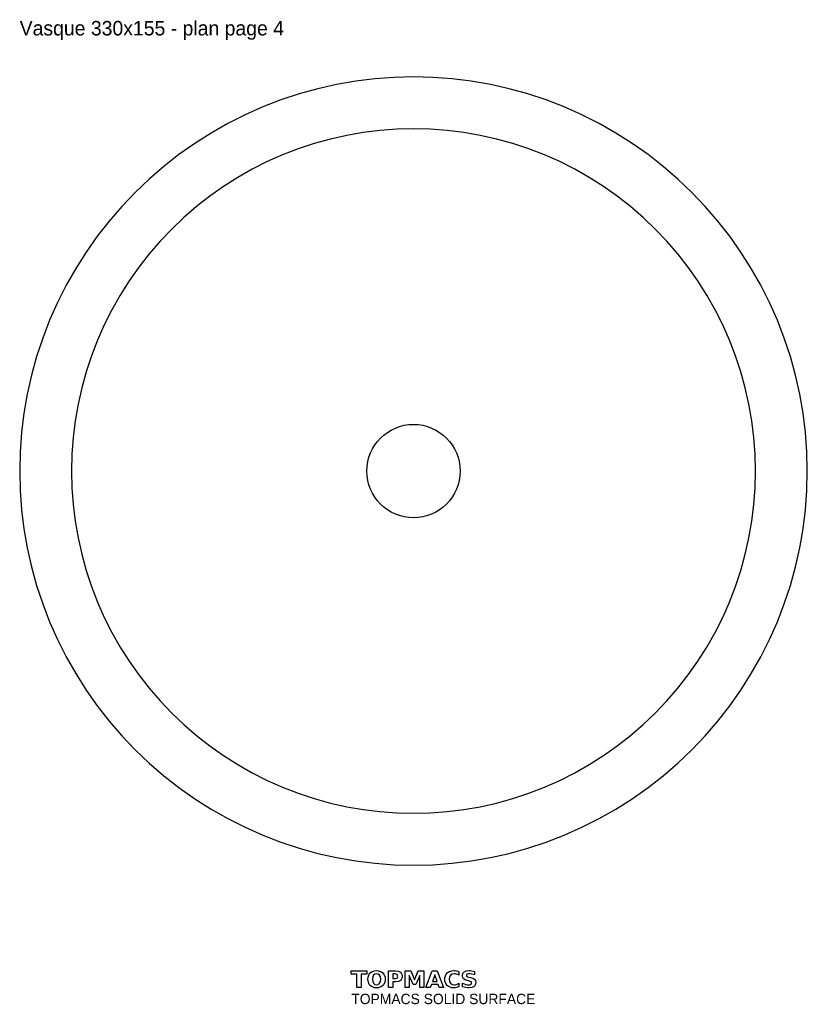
# Model space of a CAD drawing. Extents: x -190 to 190, y -257 to 218.
import ezdxf

# ---------------------------------------------------------------- set-up
doc = ezdxf.new("R2010")
doc.units = 0
for name, color, linetype in [('CUTOUT', 1, 'CONTINUOUS'), ('DRAIN', 3, 'CONTINUOUS'), ('OUTER', 7, 'CONTINUOUS'), ('TOPMACS', 30, 'CONTINUOUS')]:
    doc.layers.add(name, color=color, linetype=linetype)

msp = doc.modelspace()

# ---------------------------------------------------------------- linework, layer by layer
at = {"layer": 'CUTOUT'}
msp.add_lwpolyline([(165, 0), (164.8, 8.1), (164.21, 16.17), (163.21, 24.21), (161.83, 32.19), (160.06, 40.09), (157.9, 47.9), (155.35, 55.59), (152.44, 63.14), (149.16, 70.55), (145.52, 77.78), (141.53, 84.83), (137.19, 91.67), (132.53, 98.29), (127.55, 104.67), (122.26, 110.81), (116.67, 116.67), (110.81, 122.26), (104.67, 127.55), (98.29, 132.53), (91.67, 137.19), (84.83, 141.53), (77.78, 145.52), (70.55, 149.16), (63.14, 152.44), (55.59, 155.35), (47.9, 157.9), (40.09, 160.06), (32.19, 161.83), (24.21, 163.21), (16.17, 164.21), (8.1, 164.8), (0, 165), (-8.1, 164.8), (-16.17, 164.21), (-24.21, 163.21), (-32.19, 161.83), (-40.09, 160.06), (-47.9, 157.9), (-55.59, 155.35), (-63.14, 152.44), (-70.55, 149.16), (-77.78, 145.52), (-84.83, 141.53), (-91.67, 137.19), (-98.29, 132.53), (-104.67, 127.55), (-110.81, 122.26), (-116.67, 116.67), (-122.26, 110.81), (-127.55, 104.67), (-132.53, 98.29), (-137.19, 91.67), (-141.53, 84.83), (-145.52, 77.78), (-149.16, 70.55), (-152.44, 63.14), (-155.35, 55.59), (-157.9, 47.9), (-160.06, 40.09), (-161.83, 32.19), (-163.21, 24.21), (-164.21, 16.17), (-164.8, 8.1), (-165, 0), (-164.8, -8.1), (-164.21, -16.17), (-163.21, -24.21), (-161.83, -32.19), (-160.06, -40.09), (-157.9, -47.9), (-155.35, -55.59), (-152.44, -63.14), (-149.16, -70.55), (-145.52, -77.78), (-141.53, -84.83), (-137.19, -91.67), (-132.53, -98.29), (-127.55, -104.67), (-122.26, -110.81), (-116.67, -116.67), (-110.81, -122.26), (-104.67, -127.55), (-98.29, -132.53), (-91.67, -137.19), (-84.83, -141.53), (-77.78, -145.52), (-70.55, -149.16), (-63.14, -152.44), (-55.59, -155.35), (-47.9, -157.9), (-40.09, -160.06), (-32.19, -161.83), (-24.21, -163.21), (-16.17, -164.21), (-8.1, -164.8), (0, -165), (8.1, -164.8), (16.17, -164.21), (24.21, -163.21), (32.19, -161.83), (40.09, -160.06), (47.9, -157.9), (55.59, -155.35), (63.14, -152.44), (70.55, -149.16), (77.78, -145.52), (84.83, -141.53), (91.67, -137.19), (98.29, -132.53), (104.67, -127.55), (110.81, -122.26), (116.67, -116.67), (122.26, -110.81), (127.55, -104.67), (132.53, -98.29), (137.19, -91.67), (141.53, -84.83), (145.52, -77.78), (149.16, -70.55), (152.44, -63.14), (155.35, -55.59), (157.9, -47.9), (160.06, -40.09), (161.83, -32.19), (163.21, -24.21), (164.21, -16.17), (164.8, -8.1)], close=True, dxfattribs=at)
at = {"layer": 'DRAIN'}
msp.add_circle((0, 0), 22.5, dxfattribs=at)
at = {"layer": 'OUTER'}
msp.add_lwpolyline([(190, 0), (189.77, 9.32), (189.09, 18.62), (187.94, 27.88), (186.35, 37.07), (184.31, 46.17), (181.82, 55.15), (178.89, 64.01), (175.54, 72.71), (171.76, 81.24), (167.57, 89.57), (162.97, 97.68), (157.98, 105.56), (152.61, 113.18), (146.87, 120.53), (140.78, 127.6), (134.35, 134.35), (127.6, 140.78), (120.53, 146.87), (113.18, 152.61), (105.56, 157.98), (97.68, 162.97), (89.57, 167.57), (81.24, 171.76), (72.71, 175.54), (64.01, 178.89), (55.15, 181.82), (46.17, 184.31), (37.07, 186.35), (27.88, 187.94), (18.62, 189.09), (9.32, 189.77), (0, 190), (-9.32, 189.77), (-18.62, 189.09), (-27.88, 187.94), (-37.07, 186.35), (-46.17, 184.31), (-55.15, 181.82), (-64.01, 178.89), (-72.71, 175.54), (-81.24, 171.76), (-89.57, 167.57), (-97.68, 162.97), (-105.56, 157.98), (-113.18, 152.61), (-120.53, 146.87), (-127.6, 140.78), (-134.35, 134.35), (-140.78, 127.6), (-146.87, 120.53), (-152.61, 113.18), (-157.98, 105.56), (-162.97, 97.68), (-167.57, 89.57), (-171.76, 81.24), (-175.54, 72.71), (-178.89, 64.01), (-181.82, 55.15), (-184.31, 46.17), (-186.35, 37.07), (-187.94, 27.88), (-189.09, 18.62), (-189.77, 9.32), (-190, 0), (-189.77, -9.32), (-189.09, -18.62), (-187.94, -27.88), (-186.35, -37.07), (-184.31, -46.17), (-181.82, -55.15), (-178.89, -64.01), (-175.54, -72.71), (-171.76, -81.24), (-167.57, -89.57), (-162.97, -97.68), (-157.98, -105.56), (-152.61, -113.18), (-146.87, -120.53), (-140.78, -127.6), (-134.35, -134.35), (-127.6, -140.78), (-120.53, -146.87), (-113.18, -152.61), (-105.56, -157.98), (-97.68, -162.97), (-89.57, -167.57), (-81.24, -171.76), (-72.71, -175.54), (-64.01, -178.89), (-55.15, -181.82), (-46.17, -184.31), (-37.07, -186.35), (-27.88, -187.94), (-18.62, -189.09), (-9.32, -189.77), (0, -190), (9.32, -189.77), (18.62, -189.09), (27.88, -187.94), (37.07, -186.35), (46.17, -184.31), (55.15, -181.82), (64.01, -178.89), (72.71, -175.54), (81.24, -171.76), (89.57, -167.57), (97.68, -162.97), (105.56, -157.98), (113.18, -152.61), (120.53, -146.87), (127.6, -140.78), (134.35, -134.35), (140.78, -127.6), (146.87, -120.53), (152.61, -113.18), (157.98, -105.56), (162.97, -97.68), (167.57, -89.57), (171.76, -81.24), (175.54, -72.71), (178.89, -64.01), (181.82, -55.15), (184.31, -46.17), (186.35, -37.07), (187.94, -27.88), (189.09, -18.62), (189.77, -9.32)], close=True, dxfattribs=at)
at = {"layer": 'TOPMACS'}
for points in [[(-30, -240.97), (-22.57, -240.97), (-22.57, -242.54), (-25.25, -242.54), (-25.25, -249.02), (-27.32, -249.02), (-27.32, -242.54), (-30, -242.54), (-30, -240.97)], [(-17.82, -240.82), (-16.9, -240.89), (-15.38, -241.45), (-14.78, -241.93), (-14.29, -242.54), (-13.74, -244.08), (-13.68, -245), (-13.74, -245.93), (-14.29, -247.46), (-14.78, -248.07), (-15.38, -248.55), (-16.9, -249.11), (-17.82, -249.18), (-18.74, -249.11), (-20.26, -248.55), (-20.86, -248.07), (-21.34, -247.46), (-21.89, -245.93), (-21.96, -245), (-21.89, -244.08), (-21.34, -242.54), (-20.86, -241.93), (-20.26, -241.45), (-18.74, -240.89), (-17.82, -240.82)], [(-12.1, -240.97), (-8.66, -240.97), (-7.3, -241.14), (-6.3, -241.65), (-5.94, -242.03), (-5.52, -243), (-5.47, -243.59), (-5.52, -244.19), (-5.94, -245.17), (-6.3, -245.54), (-7.3, -246.06), (-8.66, -246.23), (-10.03, -246.23), (-10.03, -249.02), (-12.1, -249.02), (-12.1, -240.97)], [(-4, -240.97), (-1.36, -240.97), (0.47, -245.28), (2.32, -240.97), (4.96, -240.97), (4.96, -249.02), (2.99, -249.02), (2.99, -243.13), (1.14, -247.47), (-0.18, -247.47), (-2.04, -243.13), (-2.04, -249.02), (-4, -249.02), (-4, -240.97)], [(11.88, -247.55), (8.63, -247.55), (8.12, -249.02), (6.03, -249.02), (9.02, -240.97), (11.49, -240.97), (14.48, -249.02), (12.39, -249.02), (11.88, -247.55)], [(21.94, -248.58), (21.35, -248.84), (20.74, -249.03), (20.11, -249.14), (19.45, -249.18), (18.49, -249.11), (16.9, -248.55), (16.26, -248.05), (15.74, -247.44), (15.16, -245.92), (15.08, -245), (15.16, -244.09), (15.74, -242.56), (16.26, -241.95), (16.9, -241.45), (18.49, -240.89), (19.45, -240.82), (20.11, -240.86), (20.74, -240.97), (21.35, -241.16), (21.94, -241.42), (21.94, -243.09), (21.36, -242.74), (20.8, -242.51), (20.22, -242.37), (19.62, -242.33), (18.62, -242.5), (17.87, -243.04), (17.39, -243.89), (17.23, -245), (17.39, -246.12), (17.87, -246.96), (18.62, -247.5), (19.62, -247.67), (20.22, -247.63), (20.8, -247.49), (21.36, -247.25), (21.94, -246.91), (21.94, -248.58)], [(29.47, -241.22), (29.47, -242.93), (28.81, -242.66), (28.17, -242.48), (27.56, -242.36), (26.98, -242.33), (26.34, -242.38), (25.88, -242.53), (25.61, -242.79), (25.53, -243.17), (25.59, -243.46), (25.77, -243.67), (26.1, -243.84), (26.64, -243.98), (27.52, -244.16), (28.67, -244.5), (29.43, -244.98), (29.86, -245.65), (30, -246.55), (29.95, -247.17), (29.56, -248.16), (29.21, -248.53), (28.21, -249.02), (26.79, -249.18), (26.03, -249.14), (25.26, -249.03), (24.48, -248.85), (23.71, -248.6), (23.71, -246.85), (24.47, -247.21), (25.2, -247.47), (25.91, -247.62), (26.59, -247.67), (27.2, -247.62), (27.64, -247.45), (27.91, -247.17), (28, -246.8), (27.94, -246.46), (27.75, -246.22), (27.38, -246.02), (26.77, -245.85), (25.97, -245.67), (24.92, -245.34), (24.2, -244.85), (23.78, -244.18), (23.64, -243.32), (23.69, -242.75), (24.08, -241.83), (24.42, -241.47), (25.37, -240.98), (26.65, -240.82), (27.33, -240.85), (28.02, -240.92), (28.73, -241.05), (29.47, -241.22)], [(-17.82, -242.33), (-18.66, -242.5), (-19.29, -243.03), (-19.68, -243.87), (-19.82, -245), (-19.68, -246.13), (-19.29, -246.97), (-18.66, -247.5), (-17.82, -247.67), (-16.97, -247.5), (-16.34, -246.97), (-15.95, -246.13), (-15.82, -245), (-15.95, -243.87), (-16.34, -243.03), (-16.97, -242.5), (-17.82, -242.33)], [(-10.03, -242.47), (-10.03, -244.72), (-8.88, -244.72), (-8.34, -244.65), (-7.94, -244.43), (-7.7, -244.07), (-7.61, -243.59), (-7.7, -243.12), (-7.94, -242.76), (-8.34, -242.54), (-8.88, -242.47), (-10.03, -242.47)], [(9.15, -246.06), (11.36, -246.06), (10.26, -242.85), (9.15, -246.06)]]:
    msp.add_lwpolyline(points, close=True, dxfattribs=at)

# ---------------------------------------------------------------- texts
for s, height, p in [('Vasque 330x155 - plan page 4', 7, (-190, 210)), ('TOPMACS SOLID SURFACE', 5, (-30, -257))]:
    msp.add_text(s, height=height, dxfattribs=at).set_placement(p)

doc.saveas('drawing.dxf')
